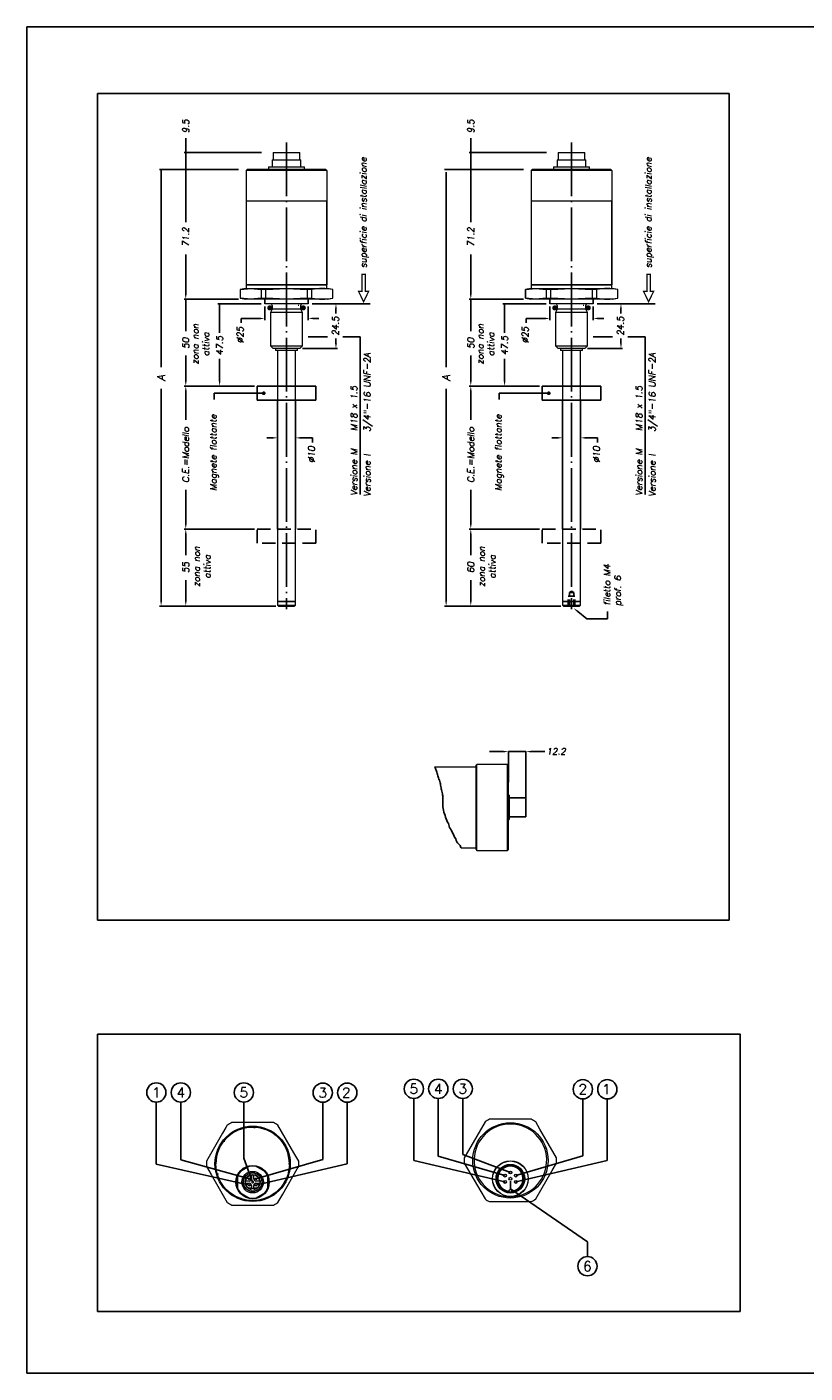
# Model space of a CAD drawing. Extents: x 756 to 1141, y 447 to 697.
# Tile 1 of 3: x 756 to 900, y 447 to 697. Entities that reach past the tile are written whole.
import ezdxf
from ezdxf.enums import TextEntityAlignment as Align

# ---------------------------------------------------------------- set-up
doc = ezdxf.new("R2010")
doc.units = 0
doc.header["$LTSCALE"] = 10
doc.header["$MEASUREMENT"] = 0
for name, pattern in [('DOT2', [0.635, 0, -0.635]), ('HIDDEN', [0.375, 0.25, -0.125]), ('HIDDEN2', [0.1875, 0.125, -0.0625]), ('TP', [1.2, 1, -0.1, 0, -0.1])]:
    doc.linetypes.add(name, pattern=pattern)
doc.layers.get('0').update_dxf_attribs({"linetype": 'CONTINUOUS'})
doc.layers.add('QUOTE', color=7, linetype='CONTINUOUS')
doc.styles.add('DEM1', font='romans', dxfattribs={"height": 1.7})
doc.styles.add('DEM2', font='romans.shx', dxfattribs={"oblique": 10})

msp = doc.modelspace()

# ---------------------------------------------------------------- linework, layer by layer
at = {"color": 7, "linetype": 'Continuous', "lineweight": 15}
for p, q in [((801.42, 672.81), (801.34, 672.73)), ((801.42, 672.81), (804, 672.81)), ((801.54, 674.15), (801.5, 674.11)), ((801.5, 674.11), (801.5, 672.81)), ((804, 674.11), (801.5, 674.11)), ((801.54, 674.15), (804, 674.15)), ((804, 674.15), (806.47, 674.15)), ((806.5, 674.11), (804, 674.11)), ((804, 672.81), (806.59, 672.81)), ((806.5, 674.11), (806.47, 674.15)), ((806.5, 672.81), (806.5, 674.11)), ((806.67, 672.73), (806.59, 672.81)), ((854.39, 672.81), (854.3, 672.73)), ((854.39, 672.81), (856.97, 672.81)), ((854.5, 674.15), (854.47, 674.11)), ((854.47, 674.11), (854.47, 672.81)), ((856.97, 674.11), (854.47, 674.11)), ((854.5, 674.15), (856.97, 674.15)), ((856.97, 674.15), (859.44, 674.15)), ((859.47, 674.11), (856.97, 674.11)), ((856.97, 672.81), (859.55, 672.81)), ((859.47, 674.11), (859.44, 674.15)), ((859.47, 672.81), (859.47, 674.11)), ((859.64, 672.73), (859.55, 672.81)), ((796.67, 670.98), (796.5, 670.81)), ((796.5, 670.81), (796.5, 649.58)), ((799.75, 670.81), (796.5, 670.81)), ((799.84, 670.98), (796.67, 670.98)), ((811.5, 670.81), (799.75, 670.81)), ((811.34, 670.98), (799.84, 670.98)), ((800.7, 671.48), (800.67, 671.45)), ((800.67, 671.45), (800.67, 670.98)), ((804, 671.45), (800.67, 671.45)), ((800.7, 671.48), (804, 671.48)), ((801.34, 672.73), (801.34, 671.48)), ((804, 672.73), (801.34, 672.73)), ((806.67, 672.73), (804, 672.73)), ((804, 671.48), (807.3, 671.48)), ((807.34, 671.45), (804, 671.45)), ((806.67, 671.48), (806.67, 672.73)), ((807.34, 671.45), (807.3, 671.48)), ((807.34, 670.98), (807.34, 671.45)), ((811.34, 670.98), (811.5, 670.81)), ((811.5, 670.81), (811.5, 649.58)), ((849.64, 670.98), (849.47, 670.81)), ((849.47, 670.81), (849.47, 649.58)), ((852.72, 670.81), (849.47, 670.81)), ((852.81, 670.98), (849.64, 670.98)), ((864.47, 670.81), (852.72, 670.81)), ((864.3, 670.98), (852.81, 670.98)), ((853.67, 671.48), (853.64, 671.45)), ((853.64, 671.45), (853.64, 670.98)), ((856.97, 671.45), (853.64, 671.45)), ((853.67, 671.48), (856.97, 671.48)), ((854.3, 672.73), (854.3, 671.48)), ((856.97, 672.73), (854.3, 672.73)), ((859.64, 672.73), (856.97, 672.73)), ((856.97, 671.48), (860.27, 671.48)), ((860.3, 671.45), (856.97, 671.45)), ((859.64, 671.48), (859.64, 672.73)), ((860.3, 671.45), (860.27, 671.48)), ((860.3, 670.98), (860.3, 671.45)), ((864.3, 670.98), (864.47, 670.81)), ((864.47, 670.81), (864.47, 649.58)), ((811.5, 665.15), (796.5, 665.15)), ((811.5, 649.58), (811.5, 664.98)), ((864.47, 665.15), (849.47, 665.15)), ((849.47, 664.98), (849.47, 649.58)), ((864.47, 649.58), (864.47, 664.98)), ((796.42, 648.91), (795.42, 648.74)), ((795.42, 648.74), (795.42, 647.09)), ((795.44, 648.74), (795.42, 648.74)), ((795.44, 647.09), (795.44, 648.74)), ((796.42, 648.91), (810.57, 648.91)), ((796.5, 649.58), (796.5, 648.91)), ((796.5, 649.58), (798.33, 649.58)), ((810.5, 649.58), (796.5, 649.58)), ((798.33, 649.58), (811.5, 649.58)), ((800.15, 648.74), (799.29, 648.74)), ((799.29, 648.74), (799.29, 647.09)), ((800.15, 647.09), (800.15, 648.74)), ((808.71, 648.74), (807.86, 648.74)), ((807.86, 648.74), (807.86, 647.09)), ((808.71, 647.09), (808.71, 648.74)), ((811.5, 649.58), (810.5, 649.58)), ((810.57, 648.91), (811.59, 648.91)), ((811.5, 648.91), (811.5, 649.58)), ((812.59, 648.74), (811.59, 648.91)), ((812.59, 648.74), (812.57, 648.74)), ((812.57, 648.74), (812.57, 647.09)), ((812.59, 647.09), (812.59, 648.74)), ((849.39, 648.91), (848.39, 648.74)), ((848.39, 648.74), (848.39, 647.09)), ((848.4, 648.74), (848.39, 648.74)), ((848.4, 647.09), (848.4, 648.74)), ((849.39, 648.91), (863.54, 648.91)), ((849.47, 649.58), (849.47, 648.91)), ((849.47, 649.58), (851.29, 649.58)), ((863.46, 649.58), (849.47, 649.58)), ((851.29, 649.58), (864.47, 649.58)), ((853.11, 648.74), (852.26, 648.74)), ((852.26, 648.74), (852.26, 647.09)), ((853.11, 647.09), (853.11, 648.74)), ((861.68, 648.74), (860.83, 648.74)), ((860.83, 648.74), (860.83, 647.09)), ((861.68, 647.09), (861.68, 648.74)), ((864.47, 649.58), (863.46, 649.58)), ((863.54, 648.91), (864.55, 648.91)), ((864.47, 648.91), (864.47, 649.58)), ((865.55, 648.74), (864.55, 648.91)), ((865.55, 648.74), (865.54, 648.74)), ((865.54, 648.74), (865.54, 647.09)), ((865.55, 647.09), (865.55, 648.74)), ((795.42, 647.09), (796.42, 646.91)), ((795.42, 647.09), (795.44, 647.09)), ((810.57, 646.91), (796.42, 646.91)), ((799.29, 647.09), (800.15, 647.09)), ((807.67, 646.08), (799.97, 646.08)), ((801.36, 645.75), (801.36, 645.08)), ((806.65, 645.08), (806.65, 645.75)), ((808.04, 646.08), (807.67, 646.08)), ((807.86, 647.09), (808.71, 647.09)), ((811.59, 646.91), (810.57, 646.91)), ((811.59, 646.91), (812.59, 647.09)), ((812.57, 647.09), (812.59, 647.09)), ((848.39, 647.09), (849.39, 646.91)), ((848.39, 647.09), (848.4, 647.09)), ((863.54, 646.91), (849.39, 646.91)), ((852.26, 647.09), (853.11, 647.09)), ((860.63, 646.08), (852.94, 646.08)), ((854.33, 645.75), (854.33, 645.08)), ((859.61, 645.08), (859.61, 645.75)), ((861, 646.08), (860.63, 646.08)), ((860.83, 647.09), (861.68, 647.09)), ((864.55, 646.91), (863.54, 646.91)), ((864.55, 646.91), (865.55, 647.09)), ((865.54, 647.09), (865.55, 647.09)), ((801.36, 645.08), (801, 644.46)), ((801, 644.46), (801, 638.25)), ((806.6, 644.46), (801, 644.46)), ((806.29, 645.08), (801.36, 645.08)), ((806.65, 645.08), (806.29, 645.08)), ((807, 644.46), (806.6, 644.46)), ((807, 644.46), (806.65, 645.08)), ((807, 638.25), (807, 644.46)), ((854.33, 645.08), (853.97, 644.46)), ((853.97, 644.46), (853.97, 638.25)), ((859.57, 644.46), (853.97, 644.46)), ((859.26, 645.08), (854.33, 645.08)), ((859.61, 645.08), (859.26, 645.08)), ((859.97, 644.46), (859.57, 644.46)), ((859.97, 644.46), (859.61, 645.08)), ((859.97, 638.25), (859.97, 644.46)), ((801, 638.25), (801.5, 637.75)), ((801, 638.25), (806.6, 638.25)), ((806.17, 637.75), (801.5, 637.75)), ((801.97, 637.75), (801.97, 637.41)), ((806.04, 637.41), (806.04, 637.75)), ((806.5, 637.75), (806.17, 637.75)), ((806.5, 637.75), (807, 638.25)), ((806.6, 638.25), (807, 638.25)), ((853.97, 638.25), (854.47, 637.75)), ((853.97, 638.25), (859.57, 638.25)), ((859.13, 637.75), (854.47, 637.75)), ((854.94, 637.75), (854.94, 637.41)), ((859, 637.41), (859, 637.75)), ((859.47, 637.75), (859.13, 637.75)), ((859.47, 637.75), (859.97, 638.25)), ((859.57, 638.25), (859.97, 638.25)), ((805.77, 637.41), (801.97, 637.41)), ((802.34, 637.41), (802.34, 590.73)), ((805.67, 590.73), (805.67, 637.41)), ((806.04, 637.41), (805.77, 637.41)), ((858.73, 637.41), (854.94, 637.41)), ((855.3, 637.41), (855.3, 590.73)), ((858.64, 590.73), (858.64, 637.41)), ((859, 637.41), (858.73, 637.41)), ((802.34, 590.73), (802.34, 590.07)), ((802.34, 590.73), (803.77, 590.73)), ((805.32, 590.73), (802.34, 590.73)), ((803.77, 590.73), (805.67, 590.73)), ((805.67, 590.73), (805.32, 590.73)), ((805.67, 590.07), (805.67, 590.73)), ((855.3, 590.73), (855.3, 590.07)), ((855.3, 590.73), (856.73, 590.73)), ((858.28, 590.73), (855.3, 590.73)), ((856.73, 590.73), (858.64, 590.73)), ((858.64, 590.73), (858.28, 590.73)), ((858.64, 590.07), (858.64, 590.73)), ((802.34, 590.07), (802.5, 589.9)), ((802.34, 590.07), (803.77, 590.07)), ((802.5, 589.9), (803.79, 589.9)), ((803.77, 590.07), (805.67, 590.07)), ((803.79, 589.9), (805.5, 589.9)), ((805.5, 589.9), (805.67, 590.07)), ((855.3, 590.07), (855.47, 589.9)), ((855.3, 590.07), (856.73, 590.07)), ((855.47, 589.9), (856.76, 589.9)), ((856.73, 590.07), (858.64, 590.07)), ((856.76, 589.9), (858.47, 589.9)), ((858.47, 589.9), (858.64, 590.07)), ((839.4, 560.5), (839.23, 560.33)), ((839.23, 556.66), (839.23, 560.33)), ((845.07, 560.5), (839.4, 560.5)), ((839.4, 556.75), (839.4, 560.5)), ((845.23, 560.33), (845.07, 560.5)), ((845.07, 556.75), (845.07, 560.5)), ((845.23, 556.66), (845.23, 560.33)), ((839.23, 560), (831.53, 560)), ((839.23, 544.67), (839.23, 556.66)), ((839.4, 544.5), (839.4, 556.75)), ((845.07, 544.5), (845.07, 556.75)), ((845.23, 544.67), (845.23, 556.66)), ((836.47, 545), (839.23, 545)), ((839.23, 544.67), (839.4, 544.5)), ((839.4, 544.5), (845.07, 544.5)), ((845.07, 544.5), (845.23, 544.67)), ((799.92, 493.96), (793.85, 493.96)), ((801.57, 493.96), (799.92, 493.96)), ((805.39, 488.32), (802.42, 493.47)), ((840.9, 494.1), (837.83, 488.78)), ((847.9, 494.59), (841.75, 494.59)), ((849.47, 494.59), (847.9, 494.59)), ((851.11, 492.73), (850.32, 494.1)), ((854.18, 487.41), (851.11, 492.73)), ((792.12, 491.95), (789.14, 486.79)), ((806.28, 486.79), (805.39, 488.32)), ((837.83, 488.78), (837.04, 487.41)), ((789.14, 485.8), (790.02, 484.27)), ((797.14, 485.82), (795.44, 484.84)), ((799.98, 484.84), (798.27, 485.82)), ((837.04, 486.43), (840.12, 481.11)), ((853.4, 485.07), (854.18, 486.43)), ((790.02, 484.27), (793, 479.12)), ((794.87, 483.86), (794.87, 481.89)), ((797.09, 483.09), (796.34, 483.09)), ((797.49, 484.24), (797.49, 483.49)), ((797.92, 483.49), (797.92, 484.24)), ((799.07, 483.09), (798.32, 483.09)), ((800.54, 481.89), (800.54, 483.86)), ((850.32, 479.75), (853.4, 485.07)), ((795.44, 480.92), (797.14, 479.93)), ((796.34, 482.66), (797.09, 482.66)), ((797.49, 481.78), (796.87, 481.78)), ((797.49, 482.26), (797.49, 481.78)), ((797.92, 481.78), (797.92, 482.26)), ((798.55, 481.78), (797.92, 481.78)), ((798.27, 479.93), (799.98, 480.92)), ((798.32, 482.66), (799.07, 482.66)), ((802.42, 479.12), (803.29, 480.63)), ((840.12, 481.11), (840.9, 479.75)), ((845.11, 480.19), (845.11, 480.21)), ((845.11, 480.19), (845.11, 480.11)), ((846.11, 480.19), (846.11, 480.21)), ((846.11, 480.11), (846.11, 480.19)), ((793.85, 478.63), (799.86, 478.63)), ((799.86, 478.63), (801.57, 478.63)), ((841.75, 479.26), (847.9, 479.26)), ((847.9, 479.26), (849.47, 479.26))]:
    msp.add_line(p, q, dxfattribs=at)
at = {"color": 7, "linetype": 'DOT2', "lineweight": 0}
for p, q in [((806.29, 645.75), (801.36, 645.75)), ((806.65, 645.75), (806.29, 645.75)), ((859.26, 645.75), (854.33, 645.75)), ((859.61, 645.75), (859.26, 645.75))]:
    msp.add_line(p, q, dxfattribs=at)
at = {"color": 7, "linetype": 'Continuous', "lineweight": 15, "flags": 128}
for points in [[(795.44, 648.74), (797.36, 648.9), (799.29, 648.74)], [(800.15, 648.74), (803.99, 648.9), (807.86, 648.74)], [(848.4, 648.74), (850.32, 648.9), (852.26, 648.74)], [(853.11, 648.74), (856.96, 648.9), (860.83, 648.74)], [(799.29, 647.09), (797.37, 646.93), (795.44, 647.09)], [(807.86, 647.09), (804.02, 646.93), (800.15, 647.09)], [(852.26, 647.09), (850.34, 646.93), (848.4, 647.09)], [(860.83, 647.09), (856.98, 646.93), (853.11, 647.09)], [(793, 493.47), (792.73, 493), (792.12, 491.95)], [(803.29, 480.63), (806, 485.33), (806.28, 485.8)]]:
    msp.add_lwpolyline(points, dxfattribs=at)
at = {"color": 7, "linetype": 'Continuous', "lineweight": 15}
for centre, radius in [((797.71, 486.29), 7), ((797.71, 486.29), 6.83), ((845.61, 486.92), 7), ((797.71, 482.88), 3.1), ((797.71, 482.88), 3.03), ((845.61, 483.51), 3.33), ((845.61, 483.51), 3.3), ((845.61, 483.51), 2.67), ((845.61, 483.51), 2.58), ((845.61, 483.51), 2.5), ((845.61, 483.51), 2.47), ((797.71, 482.88), 2), ((797.71, 482.88), 1.75), ((797.71, 482.88), 1.7), ((797.12, 483.47), 0.167), ((797.12, 483.47), 0.167), ((797.71, 482.88), 0.167), ((797.71, 482.88), 0.167), ((798.3, 483.47), 0.167), ((798.3, 483.47), 0.167), ((844.6, 484.09), 0.267), ((844.6, 484.09), 0.267), ((844.6, 484.09), 0.267), ((844.6, 482.92), 0.267), ((844.6, 482.92), 0.267), ((844.6, 482.92), 0.267), ((845.61, 484.67), 0.267), ((845.61, 484.67), 0.267), ((845.61, 484.67), 0.267), ((845.61, 483.51), 0.267), ((845.61, 483.51), 0.267), ((845.61, 483.51), 0.267), ((846.62, 484.09), 0.267), ((846.62, 484.09), 0.267), ((846.62, 484.09), 0.267), ((846.62, 482.92), 0.267), ((846.62, 482.92), 0.267), ((846.62, 482.92), 0.267), ((797.12, 482.29), 0.167), ((797.12, 482.29), 0.167), ((798.3, 482.29), 0.167), ((798.3, 482.29), 0.167)]:
    msp.add_circle(centre, radius, dxfattribs=at)
at = {"color": 7, "linetype": 'DOT2', "lineweight": 0}
msp.add_circle((797.71, 486.29), 6.77, dxfattribs=at)
at = {"color": 7, "linetype": 'Continuous', "lineweight": 15}
for centre, radius, start, end in [((810.64, 637.02), 11.87, 80.6457, 99.3543), ((863.61, 637.02), 11.87, 80.6457, 99.3543), ((801.03, 645.75), 0.333, 0, 90), ((806.98, 645.75), 0.333, 90, 180), ((810.64, 658.8), 11.87, 260.6455, 279.3545), ((853.99, 645.75), 0.333, 0, 90), ((859.94, 645.75), 0.333, 90, 180), ((863.61, 658.8), 11.87, 260.6455, 279.3545), ((797.71, 486.29), 6.83, 0, 180), ((797.71, 486.29), 8.58, 116.7214, 123.2786), ((797.71, 486.29), 8.58, 56.7214, 63.2786), ((845.61, 486.92), 6.75, 274.248, 265.752), ((845.61, 486.92), 8.58, 116.7214, 123.2786), ((845.61, 486.92), 8.58, 56.7214, 63.2786), ((797.71, 486.29), 8.58, 176.7214, 183.2786), ((797.71, 482.88), 3, 79.1881, 100.8119), ((797.71, 486.29), 8.58, 356.7214, 3.2786), ((845.61, 486.92), 8.58, 176.7214, 183.2786), ((845.61, 483.51), 2.33, 278.1921, 261.8079), ((845.61, 486.92), 8.58, 356.7214, 3.2786), ((797.71, 482.88), 3, 139.1881, 160.8119), ((797.71, 482.88), 1.38, 307.3277, 232.6723), ((797.09, 483.49), 0.4, 270, 0), ((798.32, 483.49), 0.4, 180, 270), ((797.71, 482.88), 3, 19.1881, 40.8119), ((797.71, 482.88), 3, 199.1881, 220.8119), ((797.09, 482.26), 0.4, 0, 90), ((797.71, 481.5), 0.217, 2.7504, 177.2496), ((798.32, 482.26), 0.4, 90, 180), ((797.71, 482.88), 3, 319.1881, 340.8119), ((845.61, 481.17), 0.333, 4.096, 175.904), ((797.71, 486.29), 8.58, 236.7214, 243.2786), ((797.71, 482.88), 3, 259.1881, 280.8119), ((797.71, 486.29), 8.58, 296.7214, 303.2786), ((845.61, 486.92), 8.58, 236.7214, 243.2786), ((845.61, 486.92), 6.83, 265.8039, 274.1961), ((845.61, 486.92), 8.58, 296.7214, 303.2786)]:
    msp.add_arc(centre, radius, start, end, dxfattribs=at)
at = {"layer": 'QUOTE'}
for p, q in [((785.28, 661.21), (785.28, 676.86)), ((838.25, 661.21), (838.25, 676.86)), ((799.33, 674.15), (784.98, 674.15)), ((852.3, 674.15), (837.95, 674.15)), ((795.08, 670.98), (780.4, 670.98)), ((780.7, 670.98), (780.7, 634.29)), ((848.04, 670.98), (833.36, 670.98)), ((833.66, 670.51), (833.67, 634.29)), ((785.28, 647.91), (785.28, 655.23)), ((838.25, 647.91), (838.25, 655.23)), ((795.08, 646.91), (784.98, 646.91)), ((785.28, 640.97), (785.28, 646.91)), ((799.27, 646.08), (791.27, 646.08)), ((791.57, 646.08), (791.57, 640.66)), ((799.97, 646.08), (799.97, 646.91)), ((808.04, 646.08), (808.04, 646.91)), ((808.77, 646.08), (819.57, 646.08)), ((848.04, 646.91), (837.95, 646.91)), ((838.25, 640.97), (838.25, 646.91)), ((852.24, 646.08), (844.23, 646.08)), ((844.53, 646.08), (844.53, 640.66)), ((852.94, 646.08), (852.94, 646.91)), ((861, 646.08), (861, 646.91)), ((861.74, 646.08), (872.54, 646.08)), ((795.55, 643.34), (795.55, 642.51)), ((798.97, 643.34), (795.55, 643.34)), ((848.52, 643.34), (848.52, 642.51)), ((851.94, 643.34), (848.52, 643.34)), ((817.71, 639.91), (817.71, 610.66)), ((870.67, 639.91), (870.67, 610.66)), ((785.28, 631.78), (785.28, 636.46)), ((791.57, 631.78), (791.57, 635.82)), ((838.25, 631.78), (838.25, 636.46)), ((844.53, 631.78), (844.53, 635.82)), ((780.7, 590.9), (780.7, 630.27)), ((798.04, 630.78), (784.98, 630.78)), ((798.54, 630.78), (809.47, 630.78)), ((798.54, 628.15), (798.54, 630.78)), ((809.47, 628.15), (809.47, 630.78)), ((833.67, 590.9), (833.67, 630.27)), ((851, 630.78), (837.95, 630.78)), ((851.5, 630.78), (862.44, 630.78)), ((851.5, 628.15), (851.5, 630.78)), ((862.44, 628.15), (862.44, 630.78)), ((785.28, 629.78), (785.28, 624.5)), ((790.58, 629.44), (790.58, 628.27)), ((799.77, 629.44), (790.58, 629.44)), ((790.58, 629.44), (790.58, 628.27)), ((799.77, 629.44), (790.58, 629.44)), ((809.47, 628.15), (798.54, 628.15)), ((802.34, 628.15), (802.34, 604.21)), ((805.67, 604.21), (805.67, 628.15)), ((838.25, 629.78), (838.25, 624.5)), ((843.54, 629.44), (843.54, 628.27)), ((852.74, 629.44), (843.54, 629.44)), ((843.54, 629.44), (843.54, 628.27)), ((852.74, 629.44), (843.54, 629.44)), ((862.44, 628.15), (851.5, 628.15)), ((855.3, 628.15), (855.3, 604.21)), ((858.64, 604.21), (858.64, 628.15)), ((808.81, 621.16), (808.81, 620.3)), ((861.78, 621.16), (861.78, 620.3)), ((785.28, 605.21), (785.28, 611.47)), ((838.25, 605.21), (838.25, 611.47)), ((798.04, 604.21), (784.98, 604.21)), ((798.04, 604.21), (784.98, 604.21)), ((785.28, 603.21), (785.28, 599.37)), ((851, 604.21), (837.95, 604.21)), ((851, 604.21), (837.95, 604.21)), ((838.25, 603.21), (838.25, 599.37)), ((785.28, 590.9), (785.28, 594.74)), ((838.25, 590.9), (838.25, 594.74)), ((800.71, 589.9), (780.4, 589.9)), ((802, 589.9), (784.98, 589.9)), ((853.68, 589.9), (833.37, 589.9)), ((854.97, 589.9), (837.95, 589.9)), ((863.64, 587.55), (863.64, 588.87)), ((859.8, 587.55), (863.64, 587.55)), ((844.23, 562.86), (841.75, 562.86)), ((845.23, 557.17), (845.23, 562.86)), ((845.23, 562.86), (848.5, 562.86)), ((848.5, 554.25), (848.5, 562.86)), ((849.5, 562.86), (851.98, 562.86)), ((845.39, 554.75), (845.23, 554.75)), ((845.39, 554.75), (845.39, 550.25)), ((848.5, 554.25), (845.39, 554.25)), ((848.5, 554.25), (848.5, 550.75)), ((845.39, 550.25), (845.23, 550.25)), ((848.5, 550.75), (845.39, 550.75)), ((779.81, 497.75), (779.81, 486.19)), ((784.36, 497.75), (784.36, 487.05)), ((796.08, 497.75), (796.08, 487.34)), ((810.74, 497.71), (810.74, 487.11)), ((815.29, 497.71), (815.29, 486.25)), ((827.67, 498.43), (827.67, 486.87)), ((832.21, 498.43), (832.21, 487.73)), ((836.76, 498.43), (836.76, 488.03)), ((859.07, 498.34), (859.07, 487.75)), ((863.62, 498.34), (863.62, 486.88)), ((832.21, 487.73), (844.6, 484.09)), ((836.76, 488.03), (845.61, 484.67)), ((859.07, 487.75), (846.62, 484.09)), ((779.81, 486.19), (797.12, 482.29)), ((784.36, 487.05), (797.12, 483.47)), ((796.08, 487.34), (797.71, 482.88)), ((810.74, 487.11), (798.3, 483.47)), ((815.29, 486.25), (798.3, 482.29)), ((827.67, 486.87), (844.6, 482.92)), ((863.62, 486.88), (846.62, 482.92)), ((845.61, 483.09), (845.61, 481.66)), ((845.61, 481.66), (859.93, 471.8)), ((859.93, 469.05), (859.93, 471.8))]:
    msp.add_line(p, q, dxfattribs=at)
at = {"layer": 'QUOTE', "linetype": 'TP'}
for p, q in [((804, 676.05), (804, 589.31)), ((856.97, 676.05), (856.97, 589.31))]:
    msp.add_line(p, q, dxfattribs=at)
at = {"layer": 'QUOTE', "linetype": 'Continuous'}
for p, q in [((799.97, 645.54), (799.97, 643.04)), ((808.04, 645.54), (808.04, 643.04)), ((852.94, 645.54), (852.94, 643.04)), ((861, 645.54), (861, 643.04)), ((809.04, 643.34), (810.04, 643.34)), ((813.19, 644.25), (813.19, 645.08)), ((862, 643.34), (863, 643.34)), ((866.16, 644.25), (866.16, 645.08)), ((807, 637.75), (813.49, 637.75)), ((808, 639.91), (811.64, 639.91)), ((813.19, 638.75), (813.19, 639.63)), ((814.5, 639.91), (817.71, 639.91)), ((859.97, 637.75), (866.46, 637.75)), ((860.97, 639.91), (864.6, 639.91)), ((866.16, 638.75), (866.16, 639.63)), ((867.46, 639.91), (870.67, 639.91)), ((801.34, 621.16), (800.34, 621.16)), ((806.67, 621.16), (808.81, 621.16)), ((854.3, 621.16), (853.3, 621.16)), ((859.64, 621.16), (861.78, 621.16)), ((858.14, 588.89), (859.8, 587.55))]:
    msp.add_line(p, q, dxfattribs=at)
at = {"layer": 'QUOTE', "linetype": 'HIDDEN'}
for p, q in [((798.54, 604.21), (809.47, 604.21)), ((798.54, 601.58), (798.54, 604.21)), ((809.47, 601.58), (809.47, 604.21)), ((851.5, 604.21), (862.44, 604.21)), ((851.5, 601.58), (851.5, 604.21)), ((862.44, 601.58), (862.44, 604.21)), ((809.47, 601.58), (798.54, 601.58)), ((862.44, 601.58), (851.5, 601.58))]:
    msp.add_line(p, q, dxfattribs=at)
at = {"layer": 'QUOTE', "linetype": 'HIDDEN2'}
for p, q in [((856.35, 589.9), (856.35, 591.76)), ((856.35, 591.76), (857.59, 591.76)), ((856.57, 592.43), (856.97, 592.66)), ((856.57, 589.9), (856.57, 592.43)), ((856.57, 592.43), (857.37, 592.43)), ((857.37, 592.43), (856.97, 592.66)), ((857.37, 589.9), (857.37, 592.43)), ((857.59, 589.9), (857.59, 591.76))]:
    msp.add_line(p, q, dxfattribs=at)
at = {"layer": 'QUOTE'}
for points in [[(755.76, 697.5), (1140.84, 697.5), (1140.84, 447.41), (755.76, 447.41)], [(768.9, 685.11), (886.25, 685.11), (886.25, 531.56), (768.9, 531.56)], [(768.9, 510.37), (888.3, 510.37), (888.3, 458.86), (768.9, 458.86)]]:
    msp.add_lwpolyline(points, close=True, dxfattribs=at)
at = {"layer": 'QUOTE', "const_width": 0.236}
for points in [[(818.01, 651.54), (818.01, 648.4), (817.38, 648.4), (818.33, 646.43), (819.28, 648.4), (818.64, 648.4), (818.64, 651.54)], [(870.98, 651.54), (870.98, 648.4), (870.35, 648.4), (871.29, 646.43), (872.24, 648.4), (871.61, 648.4), (871.61, 651.54)]]:
    msp.add_lwpolyline(points, close=True, dxfattribs=at)
at = {"layer": 'QUOTE'}
for points, const_width in [([(800.88, 645.54, -1), (800.88, 645.07, -1)], 0.467), ([(807.13, 645.54, 1), (807.13, 645.07, 1)], 0.467), ([(853.85, 645.54, -1), (853.85, 645.07, -1)], 0.467), ([(860.09, 645.54, 1), (860.09, 645.07, 1)], 0.467), ([(799.77, 629.26, 1), (799.77, 629.61, 1)], 0.35), ([(852.74, 629.26, 1), (852.74, 629.61, 1)], 0.35)]:
    msp.add_lwpolyline(points, format="xyb", close=True, dxfattribs=dict(at, const_width=const_width))
msp.add_lwpolyline([(836.47, 545), (836.42, 545.08), (836.3, 545.39), (836.18, 545.57), (835.99, 545.7), (835.75, 545.94), (835.68, 546.13), (835.56, 546.38), (835.44, 546.69), (835.25, 546.99), (835.07, 547.36), (834.94, 547.67), (834.76, 547.98), (834.63, 548.29), (834.51, 548.54), (834.32, 548.78), (834.26, 549.03), (834.14, 549.28), (834.08, 549.52), (833.95, 549.77), (833.77, 550.08), (833.65, 550.39), (833.52, 550.7), (833.46, 551.01), (833.34, 551.31), (833.21, 551.62), (833.15, 551.99), (833.03, 552.61), (833.03, 554.65), (832.97, 554.83), (832.97, 555.02), (832.84, 555.51), (832.78, 555.76), (832.72, 555.94), (832.72, 556.13), (832.66, 556.38), (832.6, 556.62), (832.6, 556.87), (832.53, 557.06), (832.47, 557.3), (832.41, 557.55), (832.29, 557.73), (832.23, 557.98), (832.16, 558.17), (832.1, 558.35), (832.04, 558.6), (831.98, 558.78), (831.92, 559.03), (831.79, 559.4), (831.73, 559.52), (831.67, 559.71), (831.61, 559.83), (831.55, 559.96), (831.53, 560)], dxfattribs=at)
for centre in [(779.81, 499.54), (784.36, 499.54), (796.08, 499.54), (810.74, 499.5), (815.29, 499.5), (827.67, 500.22), (832.21, 500.22), (836.76, 500.22), (859.07, 500.13), (863.62, 500.13), (859.93, 467.26)]:
    msp.add_circle(centre, 1.79, dxfattribs=at)
msp.add_arc((797.71, 482.88), 1.38, 279.0007, 260.9993, dxfattribs=at)
for points in [[(785.12, 675.15), (785.45, 675.15), (785.28, 674.15)], [(838.08, 675.15), (838.41, 675.15), (838.25, 674.15)], [(780.53, 669.51), (780.87, 669.51), (780.7, 670.98)], [(785.12, 669.98), (785.45, 669.98), (785.28, 670.98)], [(833.5, 669.51), (833.83, 669.51), (833.66, 670.51)], [(838.08, 669.98), (838.41, 669.98), (838.25, 670.98)], [(785.12, 647.91), (785.45, 647.91), (785.28, 646.91)], [(838.08, 647.91), (838.41, 647.91), (838.25, 646.91)], [(785.12, 645.91), (785.45, 645.91), (785.28, 646.91)], [(791.4, 645.08), (791.73, 645.08), (791.57, 646.08)], [(838.08, 645.91), (838.41, 645.91), (838.25, 646.91)], [(844.36, 645.08), (844.7, 645.08), (844.53, 646.08)], [(785.12, 631.78), (785.45, 631.78), (785.28, 630.78)], [(785.12, 629.78), (785.45, 629.78), (785.28, 630.78)], [(791.4, 631.78), (791.73, 631.78), (791.57, 630.78)], [(838.08, 631.78), (838.41, 631.78), (838.25, 630.78)], [(838.08, 629.78), (838.41, 629.78), (838.25, 630.78)], [(844.36, 631.78), (844.7, 631.78), (844.53, 630.78)], [(785.12, 605.21), (785.45, 605.21), (785.28, 604.21)], [(785.12, 603.21), (785.45, 603.21), (785.28, 604.21)], [(838.08, 605.21), (838.41, 605.21), (838.25, 604.21)], [(838.08, 603.21), (838.41, 603.21), (838.25, 604.21)], [(780.54, 590.9), (780.87, 590.9), (780.7, 589.9)], [(785.12, 590.9), (785.45, 590.9), (785.28, 589.9)], [(833.5, 590.9), (833.83, 590.9), (833.67, 589.9)], [(838.08, 590.9), (838.41, 590.9), (838.25, 589.9)], [(844.23, 563.03), (844.23, 562.7), (845.23, 562.86)], [(849.5, 563.03), (849.5, 562.7), (848.5, 562.86)]]:
    msp.add_solid(points, dxfattribs=at)
at = {"layer": 'QUOTE', "linetype": 'Continuous'}
for points in [[(813.02, 645.08), (813.36, 645.08), (813.19, 646.08)], [(865.99, 645.08), (866.32, 645.08), (866.16, 646.08)], [(798.97, 643.17), (798.97, 643.5), (799.97, 643.34)], [(809.04, 643.17), (809.04, 643.51), (808.04, 643.34)], [(851.94, 643.17), (851.94, 643.5), (852.94, 643.34)], [(862, 643.17), (862, 643.51), (861, 643.34)], [(813.02, 638.75), (813.36, 638.75), (813.19, 637.75)], [(865.99, 638.75), (866.32, 638.75), (866.16, 637.75)], [(801.34, 620.99), (801.34, 621.32), (802.34, 621.16)], [(806.67, 620.99), (806.67, 621.32), (805.67, 621.16)], [(854.3, 620.99), (854.3, 621.32), (855.3, 621.16)], [(859.64, 620.99), (859.64, 621.32), (858.64, 621.16)], [(858.03, 588.76), (858.24, 589.02), (857.36, 589.52)]]:
    msp.add_solid(points, dxfattribs=at)

# ---------------------------------------------------------------- texts
at = {"layer": 'QUOTE', "style": 'DEM2', "oblique": 10}
for s, p in [('superficie di installazione', (818.29, 652.71)), ('superficie di installazione', (871.25, 652.71)), ('3/4"-16 UNF-2A', (818.99, 622.24)), ('3/4"-16 UNF-2A', (871.95, 622.24)), ('M18 x 1.5', (816.55, 622.43)), ('M18 x 1.5', (869.52, 622.43)), ('Versione M', (816.55, 610.41)), ('Versione M', (869.52, 610.41)), ('Versione I', (818.99, 610.22)), ('Versione I', (871.95, 610.22))]:
    msp.add_text(s, height=1.2, rotation=90, dxfattribs=at).set_placement(p, align=Align.MIDDLE_LEFT)
at = {"layer": 'QUOTE', "style": 'DEM1', "oblique": 10}
for s, p in [('zona non', (787.66, 638.58)), ('attiva', (789.6, 638.58)), ('zona non', (840.62, 638.58)), ('attiva', (842.57, 638.58))]:
    msp.add_text(s, height=1.2, rotation=90, dxfattribs=at).set_placement(p, align=Align.CENTER)
for p in [(791.35, 611.32), (791.35, 611.32), (844.31, 611.32), (844.31, 611.32)]:
    msp.add_text('Magnete flottante', height=1.2, rotation=90, dxfattribs=at).set_placement(p, align=Align.BOTTOM_LEFT)
at = {"layer": 'QUOTE', "style": 'DEM2', "oblique": 10}
for s, p in [('zona non', (787.28, 597.24)), ('zona non', (840.25, 597.24)), ('attiva', (789.23, 597.24)), ('attiva', (842.19, 597.24)), ('filetto M4', (863.54, 593.87)), ('prof. 6', (865.76, 592.73))]:
    msp.add_text(s, height=1.2, rotation=90, dxfattribs=at).set_placement(p, align=Align.MIDDLE)
at = {"layer": 'QUOTE', "style": 'DEM2'}
for s, p in [('1', (779.81, 499.54)), ('4', (784.36, 499.54)), ('5', (796.08, 499.54)), ('3', (810.74, 499.5)), ('2', (815.1, 499.5)), ('5', (827.67, 500.22)), ('4', (832.21, 500.22)), ('3', (836.76, 500.22)), ('2', (859.07, 500.13)), ('1', (863.43, 500.13)), ('6', (859.93, 467.26))]:
    msp.add_text(s, height=1.84, dxfattribs=at).set_placement(p, align=Align.MIDDLE)
at = {"layer": 'QUOTE', "rotation": 90, "style": 'DEM2'}
for s, insert, char_height, attachment_point in [('9.5', (785.28, 679.02), 1.2, 5), ('9.5', (838.25, 679.02), 1.2, 5), ('71.2', (785.28, 658.46), 1.2, 5), ('71.2', (838.25, 658.46), 1.2, 5), ('\\A1;24.5', (813.1, 641.91), 1.2, 5), ('\\A1;24.5', (866.07, 641.91), 1.2, 5), ('\\A1;%%C25', (795.39, 641.8), 1.2, 6), ('\\A1;%%C25', (848.36, 641.8), 1.2, 6), ('50', (785.28, 638.72), 1.2, 5), ('47.5', (791.57, 638.3), 1.2, 5), ('50', (838.25, 638.72), 1.2, 5), ('47.5', (844.53, 638.3), 1.2, 5), ('\\A1;A', (780.7, 632.26), 1.5, 5), ('\\A1;A', (833.67, 632.26), 1.5, 5), ('\\A1;C.E.=Modello', (785.28, 617.98), 1.2, 5), ('\\A1;C.E.=Modello', (838.25, 617.98), 1.2, 5), ('\\A1;%%C10', (808.65, 619.59), 1.2, 6), ('\\A1;%%C10', (861.61, 619.59), 1.2, 6), ('55', (785.28, 597.06), 1.2, 5), ('60', (838.25, 597.06), 1.2, 5)]:
    msp.add_mtext(s, dxfattribs=dict(at, insert=insert, char_height=char_height, attachment_point=attachment_point))
at = {"layer": 'QUOTE', "insert": (854.11, 562.92), "char_height": 1.2, "attachment_point": 5, "style": 'DEM2'}
msp.add_mtext('\\A1;12.2', dxfattribs=at)

doc.saveas('drawing.dxf')
